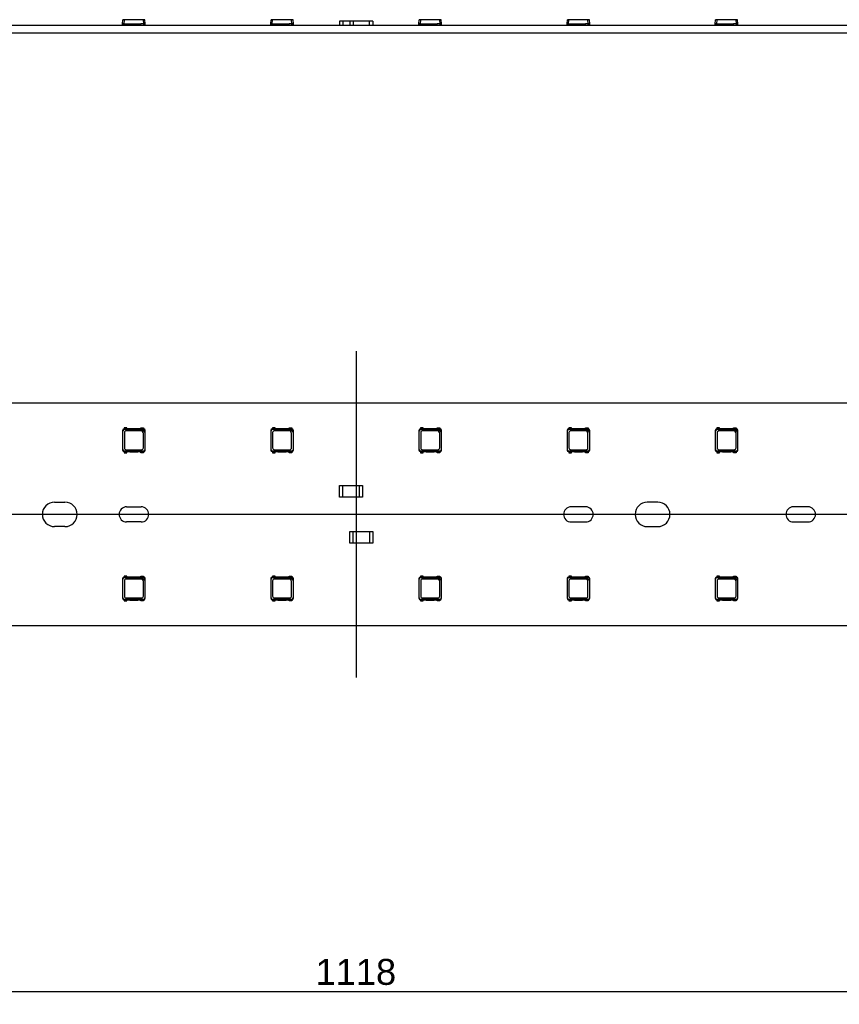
# Model space of a CAD drawing. Header units: millimetres. Extents: x 7 to 819, y 6 to 587.
# Tile 15 of 23: x 413 to 468, y 281 to 347. Entities that reach past the tile are written whole.
import ezdxf
from ezdxf.enums import TextEntityAlignment as Align
from ezdxf.lldxf.tags import DXFTag

# ---------------------------------------------------------------- set-up
doc = ezdxf.new("R2010")
doc.units = ezdxf.units.MM
doc.layers.add('Default', color=7, linetype='Continuous')
doc.layers.add('LINLED_1118X30MM', color=7, linetype='Continuous')
doc.styles.add('SEACAD_Arial', font='arial.ttf')
tags = doc.linetypes.add('CENTER2', pattern=[28.575, 19.05, -3.175, 3.175, -3.175]).pattern_tags.tags
tags[10:11] = [DXFTag(74, 4), DXFTag(75, 0), DXFTag(340, '0'), DXFTag(46, 0.0), DXFTag(50, 0.0), DXFTag(44, 0.0), DXFTag(45, 0.0)]
tags[8:9] = [DXFTag(74, 4), DXFTag(75, 0), DXFTag(340, '0'), DXFTag(46, 0.0), DXFTag(50, 0.0), DXFTag(44, 0.0), DXFTag(45, 0.0)]
tags[6:7] = [DXFTag(74, 4), DXFTag(75, 0), DXFTag(340, '0'), DXFTag(46, 0.0), DXFTag(50, 0.0), DXFTag(44, 0.0), DXFTag(45, 0.0)]
tags[4:5] = [DXFTag(74, 4), DXFTag(75, 0), DXFTag(340, '0'), DXFTag(46, 0.0), DXFTag(50, 0.0), DXFTag(44, 0.0), DXFTag(45, 0.0)]
doc.dimstyles.new('ISO', dxfattribs={"dimtxt": 1.75, "dimasz": 1.75, "dimexe": 0.875, "dimexo": 0, "dimgap": 0.4375, "dimtad": 1, "dimlfac": 2, "dimtxsty": 'SEACAD_Arial', "dimblk1": '_SE_FILLED', "dimblk2": '_SE_FILLED', "dimsah": 1, "dimcen": 0.875, "dimadec": 0, "dimazin": 0, "dimtfac": 0.5, "dimtdec": 3, "dimtmove": 0, "dimatfit": 3, "dimfxl": 1, "dimarcsym": 0})

# ---------------------------------------------------------------- blocks, each defined once
blk = doc.blocks.new('SEANNOT_GROUP22')
at = {"layer": 'Default', "color": 7, "linetype": 'CENTER2'}
blk.add_line((718.284, 313.606), (152.284, 313.606), dxfattribs=at)
blk = doc.blocks.new('SEANNOT_GROUP23')
at = {"layer": 'Default', "color": 7, "linetype": 'CENTER2'}
blk.add_line((435.284, 324.606), (435.284, 302.606), dxfattribs=at)
blk = doc.blocks.new('SE1')
at = {"layer": 'LINLED_1118X30MM', "color": 7, "linetype": 'Continuous'}
for p, q in [((714.784, 321.106), (155.784, 321.106)), ((419.522, 319.269), (419.522, 317.944)), ((419.522, 319.269), (419.546, 319.245)), ((419.546, 317.968), (419.546, 319.245)), ((419.634, 319.369), (419.622, 319.369)), ((419.622, 319.369), (419.646, 319.345)), ((419.809, 319.444), (419.634, 319.444)), ((419.634, 319.444), (419.634, 319.369)), ((419.809, 319.369), (419.634, 319.369)), ((419.646, 319.345), (420.821, 319.345)), ((419.646, 319.12), (419.646, 318.093)), ((420.748, 319.245), (419.771, 319.245)), ((419.809, 319.369), (419.809, 319.444)), ((420.009, 319.369), (419.809, 319.369)), ((420.009, 319.384), (420.559, 319.384)), ((420.009, 319.369), (420.009, 319.384)), ((420.559, 319.369), (420.009, 319.369)), ((420.559, 319.384), (420.559, 319.369)), ((420.759, 319.369), (420.559, 319.369)), ((420.759, 319.444), (420.934, 319.444)), ((420.759, 319.369), (420.759, 319.444)), ((420.934, 319.369), (420.759, 319.369)), ((420.817, 319.349), (420.928, 319.349)), ((420.821, 319.345), (420.817, 319.349)), ((420.821, 319.345), (421.023, 319.143)), ((420.923, 318.093), (420.923, 319.07)), ((420.928, 319.349), (420.947, 319.369)), ((420.934, 319.444), (420.934, 319.369)), ((420.947, 319.369), (420.934, 319.369)), ((421.027, 319.139), (421.023, 319.143)), ((421.023, 319.143), (421.023, 317.968)), ((421.047, 319.269), (421.027, 319.25)), ((421.027, 319.25), (421.027, 319.139)), ((421.047, 317.944), (421.047, 319.269)), ((429.522, 319.269), (429.522, 317.944)), ((429.522, 319.269), (429.546, 319.245)), ((429.546, 317.968), (429.546, 319.245)), ((429.634, 319.369), (429.622, 319.369)), ((429.622, 319.369), (429.646, 319.345)), ((429.809, 319.444), (429.634, 319.444)), ((429.634, 319.444), (429.634, 319.369)), ((429.809, 319.369), (429.634, 319.369)), ((429.646, 319.345), (430.821, 319.345)), ((429.646, 319.12), (429.646, 318.093)), ((430.748, 319.245), (429.771, 319.245)), ((429.809, 319.369), (429.809, 319.444)), ((430.009, 319.369), (429.809, 319.369)), ((430.009, 319.384), (430.559, 319.384)), ((430.009, 319.369), (430.009, 319.384)), ((430.559, 319.369), (430.009, 319.369)), ((430.559, 319.384), (430.559, 319.369)), ((430.759, 319.369), (430.559, 319.369)), ((430.759, 319.444), (430.934, 319.444)), ((430.759, 319.369), (430.759, 319.444)), ((430.934, 319.369), (430.759, 319.369)), ((430.817, 319.349), (430.928, 319.349)), ((430.821, 319.345), (430.817, 319.349)), ((430.821, 319.345), (431.023, 319.143)), ((430.923, 318.093), (430.923, 319.07)), ((430.928, 319.349), (430.947, 319.369)), ((430.934, 319.444), (430.934, 319.369)), ((430.947, 319.369), (430.934, 319.369)), ((431.027, 319.139), (431.023, 319.143)), ((431.023, 319.143), (431.023, 317.968)), ((431.047, 319.269), (431.027, 319.25)), ((431.027, 319.25), (431.027, 319.139)), ((431.047, 317.944), (431.047, 319.269)), ((439.522, 319.269), (439.522, 317.944)), ((439.522, 319.269), (439.546, 319.245)), ((439.546, 317.968), (439.546, 319.245)), ((439.634, 319.369), (439.622, 319.369)), ((439.622, 319.369), (439.646, 319.345)), ((439.809, 319.444), (439.634, 319.444)), ((439.634, 319.444), (439.634, 319.369)), ((439.809, 319.369), (439.634, 319.369)), ((439.646, 319.345), (440.821, 319.345)), ((439.646, 319.12), (439.646, 318.093)), ((440.748, 319.245), (439.771, 319.245)), ((439.809, 319.369), (439.809, 319.444)), ((440.009, 319.369), (439.809, 319.369)), ((440.009, 319.384), (440.559, 319.384)), ((440.009, 319.369), (440.009, 319.384)), ((440.559, 319.369), (440.009, 319.369)), ((440.559, 319.384), (440.559, 319.369)), ((440.759, 319.369), (440.559, 319.369)), ((440.759, 319.444), (440.934, 319.444)), ((440.759, 319.369), (440.759, 319.444)), ((440.934, 319.369), (440.759, 319.369)), ((440.817, 319.349), (440.928, 319.349)), ((440.821, 319.345), (440.817, 319.349)), ((440.821, 319.345), (441.023, 319.143)), ((440.923, 318.093), (440.923, 319.07)), ((440.928, 319.349), (440.947, 319.369)), ((440.934, 319.444), (440.934, 319.369)), ((440.947, 319.369), (440.934, 319.369)), ((441.027, 319.139), (441.023, 319.143)), ((441.023, 319.143), (441.023, 317.968)), ((441.047, 319.269), (441.027, 319.25)), ((441.027, 319.25), (441.027, 319.139)), ((441.047, 317.944), (441.047, 319.269)), ((449.522, 319.269), (449.522, 317.944)), ((449.522, 319.269), (449.546, 319.245)), ((449.546, 317.968), (449.546, 319.245)), ((449.634, 319.369), (449.622, 319.369)), ((449.622, 319.369), (449.646, 319.345)), ((449.809, 319.444), (449.634, 319.444)), ((449.634, 319.444), (449.634, 319.369)), ((449.809, 319.369), (449.634, 319.369)), ((449.646, 319.345), (450.821, 319.345)), ((449.646, 319.12), (449.646, 318.093)), ((450.748, 319.245), (449.771, 319.245)), ((449.809, 319.369), (449.809, 319.444)), ((450.009, 319.369), (449.809, 319.369)), ((450.009, 319.384), (450.559, 319.384)), ((450.009, 319.369), (450.009, 319.384)), ((450.559, 319.369), (450.009, 319.369)), ((450.559, 319.384), (450.559, 319.369)), ((450.759, 319.369), (450.559, 319.369)), ((450.759, 319.444), (450.934, 319.444)), ((450.759, 319.369), (450.759, 319.444)), ((450.934, 319.369), (450.759, 319.369)), ((450.817, 319.349), (450.928, 319.349)), ((450.821, 319.345), (450.817, 319.349)), ((450.821, 319.345), (451.023, 319.143)), ((450.923, 318.093), (450.923, 319.07)), ((450.928, 319.349), (450.947, 319.369)), ((450.934, 319.444), (450.934, 319.369)), ((450.947, 319.369), (450.934, 319.369)), ((451.027, 319.139), (451.023, 319.143)), ((451.023, 319.143), (451.023, 317.968)), ((451.047, 319.269), (451.027, 319.25)), ((451.027, 319.25), (451.027, 319.139)), ((451.047, 317.944), (451.047, 319.269)), ((459.522, 319.269), (459.522, 317.944)), ((459.522, 319.269), (459.546, 319.245)), ((459.546, 317.968), (459.546, 319.245)), ((459.634, 319.369), (459.622, 319.369)), ((459.622, 319.369), (459.646, 319.345)), ((459.809, 319.444), (459.634, 319.444)), ((459.634, 319.444), (459.634, 319.369)), ((459.809, 319.369), (459.634, 319.369)), ((459.646, 319.345), (460.821, 319.345)), ((459.646, 319.12), (459.646, 318.093)), ((460.748, 319.245), (459.771, 319.245)), ((459.809, 319.369), (459.809, 319.444)), ((460.009, 319.369), (459.809, 319.369)), ((460.009, 319.384), (460.559, 319.384)), ((460.009, 319.369), (460.009, 319.384)), ((460.559, 319.369), (460.009, 319.369)), ((460.559, 319.384), (460.559, 319.369)), ((460.759, 319.369), (460.559, 319.369)), ((460.759, 319.444), (460.934, 319.444)), ((460.759, 319.369), (460.759, 319.444)), ((460.934, 319.369), (460.759, 319.369)), ((460.817, 319.349), (460.928, 319.349)), ((460.821, 319.345), (460.817, 319.349)), ((460.821, 319.345), (461.023, 319.143)), ((460.923, 318.093), (460.923, 319.07)), ((460.928, 319.349), (460.947, 319.369)), ((460.934, 319.444), (460.934, 319.369)), ((460.947, 319.369), (460.934, 319.369)), ((461.027, 319.139), (461.023, 319.143)), ((461.023, 319.143), (461.023, 317.968)), ((461.047, 319.269), (461.027, 319.25)), ((461.027, 319.25), (461.027, 319.139)), ((461.047, 317.944), (461.047, 319.269)), ((419.522, 317.943), (419.546, 317.968)), ((419.622, 317.844), (419.646, 317.868)), ((419.622, 317.844), (419.634, 317.844)), ((419.634, 317.844), (419.634, 317.769)), ((419.634, 317.844), (419.809, 317.844)), ((419.634, 317.769), (419.809, 317.769)), ((420.923, 317.868), (419.646, 317.868)), ((419.771, 317.968), (420.798, 317.968)), ((419.809, 317.769), (419.809, 317.844)), ((419.809, 317.844), (420.009, 317.844)), ((420.009, 317.844), (420.009, 317.829)), ((420.009, 317.844), (420.559, 317.844)), ((420.009, 317.829), (420.559, 317.829)), ((420.559, 317.829), (420.559, 317.844)), ((420.559, 317.844), (420.759, 317.844)), ((420.759, 317.769), (420.759, 317.844)), ((420.759, 317.844), (420.934, 317.844)), ((420.934, 317.769), (420.759, 317.769)), ((420.947, 317.844), (420.923, 317.868)), ((420.934, 317.844), (420.934, 317.769)), ((420.934, 317.844), (420.947, 317.844)), ((421.047, 317.943), (421.023, 317.968)), ((429.522, 317.943), (429.546, 317.968)), ((429.622, 317.844), (429.646, 317.868)), ((429.622, 317.844), (429.634, 317.844)), ((429.634, 317.844), (429.634, 317.769)), ((429.634, 317.844), (429.809, 317.844)), ((429.634, 317.769), (429.809, 317.769)), ((430.923, 317.868), (429.646, 317.868)), ((429.771, 317.968), (430.798, 317.968)), ((429.809, 317.769), (429.809, 317.844)), ((429.809, 317.844), (430.009, 317.844)), ((430.009, 317.844), (430.009, 317.829)), ((430.009, 317.844), (430.559, 317.844)), ((430.009, 317.829), (430.559, 317.829)), ((430.559, 317.829), (430.559, 317.844)), ((430.559, 317.844), (430.759, 317.844)), ((430.759, 317.769), (430.759, 317.844)), ((430.759, 317.844), (430.934, 317.844)), ((430.934, 317.769), (430.759, 317.769)), ((430.947, 317.844), (430.923, 317.868)), ((430.934, 317.844), (430.934, 317.769)), ((430.934, 317.844), (430.947, 317.844)), ((431.047, 317.943), (431.023, 317.968)), ((439.522, 317.943), (439.546, 317.968)), ((439.622, 317.844), (439.646, 317.868)), ((439.622, 317.844), (439.634, 317.844)), ((439.634, 317.844), (439.634, 317.769)), ((439.634, 317.844), (439.809, 317.844)), ((439.634, 317.769), (439.809, 317.769)), ((440.923, 317.868), (439.646, 317.868)), ((439.771, 317.968), (440.798, 317.968)), ((439.809, 317.769), (439.809, 317.844)), ((439.809, 317.844), (440.009, 317.844)), ((440.009, 317.844), (440.009, 317.829)), ((440.009, 317.844), (440.559, 317.844)), ((440.009, 317.829), (440.559, 317.829)), ((440.559, 317.829), (440.559, 317.844)), ((440.559, 317.844), (440.759, 317.844)), ((440.759, 317.769), (440.759, 317.844)), ((440.759, 317.844), (440.934, 317.844)), ((440.934, 317.769), (440.759, 317.769)), ((440.947, 317.844), (440.923, 317.868)), ((440.934, 317.844), (440.934, 317.769)), ((440.934, 317.844), (440.947, 317.844)), ((441.047, 317.943), (441.023, 317.968)), ((449.522, 317.943), (449.546, 317.968)), ((449.622, 317.844), (449.646, 317.868)), ((449.622, 317.844), (449.634, 317.844)), ((449.634, 317.844), (449.634, 317.769)), ((449.634, 317.844), (449.809, 317.844)), ((449.634, 317.769), (449.809, 317.769)), ((450.923, 317.868), (449.646, 317.868)), ((449.771, 317.968), (450.798, 317.968)), ((449.809, 317.769), (449.809, 317.844)), ((449.809, 317.844), (450.009, 317.844)), ((450.009, 317.844), (450.009, 317.829)), ((450.009, 317.844), (450.559, 317.844)), ((450.009, 317.829), (450.559, 317.829)), ((450.559, 317.829), (450.559, 317.844)), ((450.559, 317.844), (450.759, 317.844)), ((450.759, 317.769), (450.759, 317.844)), ((450.759, 317.844), (450.934, 317.844)), ((450.934, 317.769), (450.759, 317.769)), ((450.947, 317.844), (450.923, 317.868)), ((450.934, 317.844), (450.934, 317.769)), ((450.934, 317.844), (450.947, 317.844)), ((451.047, 317.943), (451.023, 317.968)), ((459.522, 317.943), (459.546, 317.968)), ((459.622, 317.844), (459.646, 317.868)), ((459.622, 317.844), (459.634, 317.844)), ((459.634, 317.844), (459.634, 317.769)), ((459.634, 317.844), (459.809, 317.844)), ((459.634, 317.769), (459.809, 317.769)), ((460.923, 317.868), (459.646, 317.868)), ((459.771, 317.968), (460.798, 317.968)), ((459.809, 317.769), (459.809, 317.844)), ((459.809, 317.844), (460.009, 317.844)), ((460.009, 317.844), (460.009, 317.829)), ((460.009, 317.844), (460.559, 317.844)), ((460.009, 317.829), (460.559, 317.829)), ((460.559, 317.829), (460.559, 317.844)), ((460.559, 317.844), (460.759, 317.844)), ((460.759, 317.769), (460.759, 317.844)), ((460.759, 317.844), (460.934, 317.844)), ((460.934, 317.769), (460.759, 317.769)), ((460.947, 317.844), (460.923, 317.868)), ((460.934, 317.844), (460.934, 317.769)), ((460.934, 317.844), (460.947, 317.844)), ((461.047, 317.943), (461.023, 317.968)), ((434.159, 315.556), (434.384, 315.556)), ((434.159, 314.756), (434.159, 315.556)), ((434.384, 314.756), (434.384, 315.556)), ((434.384, 315.556), (435.484, 315.556)), ((435.484, 315.556), (435.709, 315.556)), ((435.484, 315.556), (435.484, 314.756)), ((435.709, 315.556), (435.709, 314.756)), ((414.934, 314.431), (415.634, 314.431)), ((434.384, 314.756), (434.159, 314.756)), ((435.484, 314.756), (434.384, 314.756)), ((435.709, 314.756), (435.484, 314.756)), ((455.634, 314.431), (454.934, 314.431)), ((419.797, 314.119), (420.772, 314.119)), ((450.772, 314.119), (449.797, 314.119)), ((465.772, 314.119), (464.797, 314.119)), ((420.772, 313.094), (419.797, 313.094)), ((449.797, 313.094), (450.772, 313.094)), ((464.797, 313.094), (465.772, 313.094)), ((415.634, 312.781), (414.934, 312.781)), ((434.859, 312.456), (435.084, 312.456)), ((434.859, 311.656), (434.859, 312.456)), ((435.084, 311.656), (435.084, 312.456)), ((435.084, 312.456), (436.184, 312.456)), ((436.184, 312.456), (436.409, 312.456)), ((436.184, 312.456), (436.184, 311.656)), ((436.409, 312.456), (436.409, 311.656)), ((454.934, 312.781), (455.634, 312.781)), ((435.084, 311.656), (434.859, 311.656)), ((436.184, 311.656), (435.084, 311.656)), ((436.409, 311.656), (436.184, 311.656)), ((419.522, 309.269), (419.522, 307.944)), ((419.522, 309.269), (419.546, 309.245)), ((419.546, 307.968), (419.546, 309.245)), ((419.634, 309.369), (419.622, 309.369)), ((419.622, 309.369), (419.646, 309.345)), ((419.809, 309.444), (419.634, 309.444)), ((419.634, 309.444), (419.634, 309.369)), ((419.809, 309.369), (419.634, 309.369)), ((419.646, 309.345), (420.821, 309.345)), ((419.646, 309.12), (419.646, 308.093)), ((420.748, 309.245), (419.771, 309.245)), ((419.809, 309.369), (419.809, 309.444)), ((420.009, 309.369), (419.809, 309.369)), ((420.009, 309.384), (420.559, 309.384)), ((420.009, 309.369), (420.009, 309.384)), ((420.559, 309.369), (420.009, 309.369)), ((420.559, 309.384), (420.559, 309.369)), ((420.759, 309.369), (420.559, 309.369)), ((420.759, 309.444), (420.934, 309.444)), ((420.759, 309.369), (420.759, 309.444)), ((420.934, 309.369), (420.759, 309.369)), ((420.817, 309.349), (420.928, 309.349)), ((420.821, 309.345), (420.817, 309.349)), ((420.821, 309.345), (421.023, 309.143)), ((420.923, 308.093), (420.923, 309.07)), ((420.928, 309.349), (420.947, 309.369)), ((420.934, 309.444), (420.934, 309.369)), ((420.947, 309.369), (420.934, 309.369)), ((421.027, 309.139), (421.023, 309.143)), ((421.023, 309.143), (421.023, 307.968)), ((421.047, 309.269), (421.027, 309.25)), ((421.027, 309.25), (421.027, 309.139)), ((421.047, 307.944), (421.047, 309.269)), ((429.522, 309.269), (429.522, 307.944)), ((429.522, 309.269), (429.546, 309.245)), ((429.546, 307.968), (429.546, 309.245)), ((429.634, 309.369), (429.622, 309.369)), ((429.622, 309.369), (429.646, 309.345)), ((429.809, 309.444), (429.634, 309.444)), ((429.634, 309.444), (429.634, 309.369)), ((429.809, 309.369), (429.634, 309.369)), ((429.646, 309.345), (430.821, 309.345)), ((429.646, 309.12), (429.646, 308.093)), ((430.748, 309.245), (429.771, 309.245)), ((429.809, 309.369), (429.809, 309.444)), ((430.009, 309.369), (429.809, 309.369)), ((430.009, 309.384), (430.559, 309.384)), ((430.009, 309.369), (430.009, 309.384)), ((430.559, 309.369), (430.009, 309.369)), ((430.559, 309.384), (430.559, 309.369)), ((430.759, 309.369), (430.559, 309.369)), ((430.759, 309.444), (430.934, 309.444)), ((430.759, 309.369), (430.759, 309.444)), ((430.934, 309.369), (430.759, 309.369)), ((430.817, 309.349), (430.928, 309.349)), ((430.821, 309.345), (430.817, 309.349)), ((430.821, 309.345), (431.023, 309.143)), ((430.923, 308.093), (430.923, 309.07)), ((430.928, 309.349), (430.947, 309.369)), ((430.934, 309.444), (430.934, 309.369)), ((430.947, 309.369), (430.934, 309.369)), ((431.027, 309.139), (431.023, 309.143)), ((431.023, 309.143), (431.023, 307.968)), ((431.047, 309.269), (431.027, 309.25)), ((431.027, 309.25), (431.027, 309.139)), ((431.047, 307.944), (431.047, 309.269)), ((439.522, 309.269), (439.522, 307.944)), ((439.522, 309.269), (439.546, 309.245)), ((439.546, 307.968), (439.546, 309.245)), ((439.634, 309.369), (439.622, 309.369)), ((439.622, 309.369), (439.646, 309.345)), ((439.809, 309.444), (439.634, 309.444)), ((439.634, 309.444), (439.634, 309.369)), ((439.809, 309.369), (439.634, 309.369)), ((439.646, 309.345), (440.821, 309.345)), ((439.646, 309.12), (439.646, 308.093)), ((440.748, 309.245), (439.771, 309.245)), ((439.809, 309.369), (439.809, 309.444)), ((440.009, 309.369), (439.809, 309.369)), ((440.009, 309.384), (440.559, 309.384)), ((440.009, 309.369), (440.009, 309.384)), ((440.559, 309.369), (440.009, 309.369)), ((440.559, 309.384), (440.559, 309.369)), ((440.759, 309.369), (440.559, 309.369)), ((440.759, 309.444), (440.934, 309.444)), ((440.759, 309.369), (440.759, 309.444)), ((440.934, 309.369), (440.759, 309.369)), ((440.817, 309.349), (440.928, 309.349)), ((440.821, 309.345), (440.817, 309.349)), ((440.821, 309.345), (441.023, 309.143)), ((440.923, 308.093), (440.923, 309.07)), ((440.928, 309.349), (440.947, 309.369)), ((440.934, 309.444), (440.934, 309.369)), ((440.947, 309.369), (440.934, 309.369)), ((441.027, 309.139), (441.023, 309.143)), ((441.023, 309.143), (441.023, 307.968)), ((441.047, 309.269), (441.027, 309.25)), ((441.027, 309.25), (441.027, 309.139)), ((441.047, 307.944), (441.047, 309.269)), ((449.522, 309.269), (449.522, 307.944)), ((449.522, 309.269), (449.546, 309.245)), ((449.546, 307.968), (449.546, 309.245)), ((449.634, 309.369), (449.622, 309.369)), ((449.622, 309.369), (449.646, 309.345)), ((449.809, 309.444), (449.634, 309.444)), ((449.634, 309.444), (449.634, 309.369)), ((449.809, 309.369), (449.634, 309.369)), ((449.646, 309.345), (450.821, 309.345)), ((449.646, 309.12), (449.646, 308.093)), ((450.748, 309.245), (449.771, 309.245)), ((449.809, 309.369), (449.809, 309.444)), ((450.009, 309.369), (449.809, 309.369)), ((450.009, 309.384), (450.559, 309.384)), ((450.009, 309.369), (450.009, 309.384)), ((450.559, 309.369), (450.009, 309.369)), ((450.559, 309.384), (450.559, 309.369)), ((450.759, 309.369), (450.559, 309.369)), ((450.759, 309.444), (450.934, 309.444)), ((450.759, 309.369), (450.759, 309.444)), ((450.934, 309.369), (450.759, 309.369)), ((450.817, 309.349), (450.928, 309.349)), ((450.821, 309.345), (450.817, 309.349)), ((450.821, 309.345), (451.023, 309.143)), ((450.923, 308.093), (450.923, 309.07)), ((450.928, 309.349), (450.947, 309.369)), ((450.934, 309.444), (450.934, 309.369)), ((450.947, 309.369), (450.934, 309.369)), ((451.027, 309.139), (451.023, 309.143)), ((451.023, 309.143), (451.023, 307.968)), ((451.047, 309.269), (451.027, 309.25)), ((451.027, 309.25), (451.027, 309.139)), ((451.047, 307.944), (451.047, 309.269)), ((459.522, 309.269), (459.522, 307.944)), ((459.522, 309.269), (459.546, 309.245)), ((459.546, 307.968), (459.546, 309.245)), ((459.634, 309.369), (459.622, 309.369)), ((459.622, 309.369), (459.646, 309.345)), ((459.809, 309.444), (459.634, 309.444)), ((459.634, 309.444), (459.634, 309.369)), ((459.809, 309.369), (459.634, 309.369)), ((459.646, 309.345), (460.821, 309.345)), ((459.646, 309.12), (459.646, 308.093)), ((460.748, 309.245), (459.771, 309.245)), ((459.809, 309.369), (459.809, 309.444)), ((460.009, 309.369), (459.809, 309.369)), ((460.009, 309.384), (460.559, 309.384)), ((460.009, 309.369), (460.009, 309.384)), ((460.559, 309.369), (460.009, 309.369)), ((460.559, 309.384), (460.559, 309.369)), ((460.759, 309.369), (460.559, 309.369)), ((460.759, 309.444), (460.934, 309.444)), ((460.759, 309.369), (460.759, 309.444)), ((460.934, 309.369), (460.759, 309.369)), ((460.817, 309.349), (460.928, 309.349)), ((460.821, 309.345), (460.817, 309.349)), ((460.821, 309.345), (461.023, 309.143)), ((460.923, 308.093), (460.923, 309.07)), ((460.928, 309.349), (460.947, 309.369)), ((460.934, 309.444), (460.934, 309.369)), ((460.947, 309.369), (460.934, 309.369)), ((461.027, 309.139), (461.023, 309.143)), ((461.023, 309.143), (461.023, 307.968)), ((461.047, 309.269), (461.027, 309.25)), ((461.027, 309.25), (461.027, 309.139)), ((461.047, 307.944), (461.047, 309.269)), ((419.522, 307.943), (419.546, 307.968)), ((419.622, 307.844), (419.646, 307.868)), ((419.622, 307.844), (419.634, 307.844)), ((419.634, 307.844), (419.634, 307.769)), ((419.634, 307.844), (419.809, 307.844)), ((419.634, 307.769), (419.809, 307.769)), ((420.923, 307.868), (419.646, 307.868)), ((419.771, 307.968), (420.798, 307.968)), ((419.809, 307.769), (419.809, 307.844)), ((419.809, 307.844), (420.009, 307.844)), ((420.009, 307.844), (420.009, 307.829)), ((420.009, 307.844), (420.559, 307.844)), ((420.009, 307.829), (420.559, 307.829)), ((420.559, 307.829), (420.559, 307.844)), ((420.559, 307.844), (420.759, 307.844)), ((420.759, 307.769), (420.759, 307.844)), ((420.759, 307.844), (420.934, 307.844)), ((420.934, 307.769), (420.759, 307.769)), ((420.947, 307.844), (420.923, 307.868)), ((420.934, 307.844), (420.934, 307.769)), ((420.934, 307.844), (420.947, 307.844)), ((421.047, 307.943), (421.023, 307.968)), ((429.522, 307.943), (429.546, 307.968)), ((429.622, 307.844), (429.646, 307.868)), ((429.622, 307.844), (429.634, 307.844)), ((429.634, 307.844), (429.634, 307.769)), ((429.634, 307.844), (429.809, 307.844)), ((429.634, 307.769), (429.809, 307.769)), ((430.923, 307.868), (429.646, 307.868)), ((429.771, 307.968), (430.798, 307.968)), ((429.809, 307.769), (429.809, 307.844)), ((429.809, 307.844), (430.009, 307.844)), ((430.009, 307.844), (430.009, 307.829)), ((430.009, 307.844), (430.559, 307.844)), ((430.009, 307.829), (430.559, 307.829)), ((430.559, 307.829), (430.559, 307.844)), ((430.559, 307.844), (430.759, 307.844)), ((430.759, 307.769), (430.759, 307.844)), ((430.759, 307.844), (430.934, 307.844)), ((430.934, 307.769), (430.759, 307.769)), ((430.947, 307.844), (430.923, 307.868)), ((430.934, 307.844), (430.934, 307.769)), ((430.934, 307.844), (430.947, 307.844)), ((431.047, 307.943), (431.023, 307.968)), ((439.522, 307.943), (439.546, 307.968)), ((439.622, 307.844), (439.646, 307.868)), ((439.622, 307.844), (439.634, 307.844)), ((439.634, 307.844), (439.634, 307.769)), ((439.634, 307.844), (439.809, 307.844)), ((439.634, 307.769), (439.809, 307.769)), ((440.923, 307.868), (439.646, 307.868)), ((439.771, 307.968), (440.798, 307.968)), ((439.809, 307.769), (439.809, 307.844)), ((439.809, 307.844), (440.009, 307.844)), ((440.009, 307.844), (440.009, 307.829)), ((440.009, 307.844), (440.559, 307.844)), ((440.009, 307.829), (440.559, 307.829)), ((440.559, 307.829), (440.559, 307.844)), ((440.559, 307.844), (440.759, 307.844)), ((440.759, 307.769), (440.759, 307.844)), ((440.759, 307.844), (440.934, 307.844)), ((440.934, 307.769), (440.759, 307.769)), ((440.947, 307.844), (440.923, 307.868)), ((440.934, 307.844), (440.934, 307.769)), ((440.934, 307.844), (440.947, 307.844)), ((441.047, 307.943), (441.023, 307.968)), ((449.522, 307.943), (449.546, 307.968)), ((449.622, 307.844), (449.646, 307.868)), ((449.622, 307.844), (449.634, 307.844)), ((449.634, 307.844), (449.634, 307.769)), ((449.634, 307.844), (449.809, 307.844)), ((449.634, 307.769), (449.809, 307.769)), ((450.923, 307.868), (449.646, 307.868)), ((449.771, 307.968), (450.798, 307.968)), ((449.809, 307.769), (449.809, 307.844)), ((449.809, 307.844), (450.009, 307.844)), ((450.009, 307.844), (450.009, 307.829)), ((450.009, 307.844), (450.559, 307.844)), ((450.009, 307.829), (450.559, 307.829)), ((450.559, 307.829), (450.559, 307.844)), ((450.559, 307.844), (450.759, 307.844)), ((450.759, 307.769), (450.759, 307.844)), ((450.759, 307.844), (450.934, 307.844)), ((450.934, 307.769), (450.759, 307.769)), ((450.947, 307.844), (450.923, 307.868)), ((450.934, 307.844), (450.934, 307.769)), ((450.934, 307.844), (450.947, 307.844)), ((451.047, 307.943), (451.023, 307.968)), ((459.522, 307.943), (459.546, 307.968)), ((459.622, 307.844), (459.646, 307.868)), ((459.622, 307.844), (459.634, 307.844)), ((459.634, 307.844), (459.634, 307.769)), ((459.634, 307.844), (459.809, 307.844)), ((459.634, 307.769), (459.809, 307.769)), ((460.923, 307.868), (459.646, 307.868)), ((459.771, 307.968), (460.798, 307.968)), ((459.809, 307.769), (459.809, 307.844)), ((459.809, 307.844), (460.009, 307.844)), ((460.009, 307.844), (460.009, 307.829)), ((460.009, 307.844), (460.559, 307.844)), ((460.009, 307.829), (460.559, 307.829)), ((460.559, 307.829), (460.559, 307.844)), ((460.559, 307.844), (460.759, 307.844)), ((460.759, 307.769), (460.759, 307.844)), ((460.759, 307.844), (460.934, 307.844)), ((460.934, 307.769), (460.759, 307.769)), ((460.947, 307.844), (460.923, 307.868)), ((460.934, 307.844), (460.934, 307.769)), ((460.934, 307.844), (460.947, 307.844)), ((461.047, 307.943), (461.023, 307.968)), ((155.784, 306.106), (714.784, 306.106))]:
    blk.add_line(p, q, dxfattribs=at)
for centre, radius, start, end in [((419.622, 319.269), 0.1, 90.10891, 179.89109), ((419.771, 319.12), 0.125, 90, 180), ((420.748, 319.07), 0.175, 0, 90), ((420.947, 319.269), 0.1, 0.10891, 89.89109), ((429.622, 319.269), 0.1, 90.10891, 179.89109), ((429.771, 319.12), 0.125, 90, 180), ((430.748, 319.07), 0.175, 0, 90), ((430.947, 319.269), 0.1, 0.10891, 89.89109), ((439.622, 319.269), 0.1, 90.10891, 179.89109), ((439.771, 319.12), 0.125, 90, 180), ((440.748, 319.07), 0.175, 0, 90), ((440.947, 319.269), 0.1, 0.10891, 89.89109), ((449.622, 319.269), 0.1, 90.10891, 179.89109), ((449.771, 319.12), 0.125, 90, 180), ((450.748, 319.07), 0.175, 0, 90), ((450.947, 319.269), 0.1, 0.10891, 89.89109), ((459.622, 319.269), 0.1, 90.10891, 179.89109), ((459.771, 319.12), 0.125, 90, 180), ((460.748, 319.07), 0.175, 0, 90), ((460.947, 319.269), 0.1, 0.10891, 89.89109), ((419.622, 317.944), 0.1, 180.10891, 269.89109), ((419.771, 318.093), 0.125, 180, 270), ((420.798, 318.093), 0.125, 270, 0), ((420.947, 317.944), 0.1, 270.10891, 359.89109), ((429.622, 317.944), 0.1, 180.10891, 269.89109), ((429.771, 318.093), 0.125, 180, 270), ((430.798, 318.093), 0.125, 270, 0), ((430.947, 317.944), 0.1, 270.10891, 359.89109), ((439.622, 317.944), 0.1, 180.10891, 269.89109), ((439.771, 318.093), 0.125, 180, 270), ((440.798, 318.093), 0.125, 270, 0), ((440.947, 317.944), 0.1, 270.10891, 359.89109), ((449.622, 317.944), 0.1, 180.10891, 269.89109), ((449.771, 318.093), 0.125, 180, 270), ((450.798, 318.093), 0.125, 270, 0), ((450.947, 317.944), 0.1, 270.10891, 359.89109), ((459.622, 317.944), 0.1, 180.10891, 269.89109), ((459.771, 318.093), 0.125, 180, 270), ((460.798, 318.093), 0.125, 270, 0), ((460.947, 317.944), 0.1, 270.10891, 359.89109), ((414.934, 313.606), 0.825, 90, 270), ((415.634, 313.606), 0.825, 270, 90), ((454.934, 313.606), 0.825, 90, 270), ((455.634, 313.606), 0.825, 270, 90), ((419.797, 313.606), 0.512, 90, 270), ((420.772, 313.606), 0.512, 270, 90), ((449.797, 313.606), 0.512, 90, 270), ((450.772, 313.606), 0.512, 270, 90), ((464.797, 313.606), 0.512, 90, 270), ((465.772, 313.606), 0.512, 270, 90), ((419.622, 309.269), 0.1, 90.10891, 179.89109), ((419.771, 309.12), 0.125, 90, 180), ((420.748, 309.07), 0.175, 0, 90), ((420.947, 309.269), 0.1, 0.10891, 89.89109), ((429.622, 309.269), 0.1, 90.10891, 179.89109), ((429.771, 309.12), 0.125, 90, 180), ((430.748, 309.07), 0.175, 0, 90), ((430.947, 309.269), 0.1, 0.10891, 89.89109), ((439.622, 309.269), 0.1, 90.10891, 179.89109), ((439.771, 309.12), 0.125, 90, 180), ((440.748, 309.07), 0.175, 0, 90), ((440.947, 309.269), 0.1, 0.10891, 89.89109), ((449.622, 309.269), 0.1, 90.10891, 179.89109), ((449.771, 309.12), 0.125, 90, 180), ((450.748, 309.07), 0.175, 0, 90), ((450.947, 309.269), 0.1, 0.10891, 89.89109), ((459.622, 309.269), 0.1, 90.10891, 179.89109), ((459.771, 309.12), 0.125, 90, 180), ((460.748, 309.07), 0.175, 0, 90), ((460.947, 309.269), 0.1, 0.10891, 89.89109), ((419.622, 307.944), 0.1, 180.10891, 269.89109), ((419.771, 308.093), 0.125, 180, 270), ((420.798, 308.093), 0.125, 270, 0), ((420.947, 307.944), 0.1, 270.10891, 359.89109), ((429.622, 307.944), 0.1, 180.10891, 269.89109), ((429.771, 308.093), 0.125, 180, 270), ((430.798, 308.093), 0.125, 270, 0), ((430.947, 307.944), 0.1, 270.10891, 359.89109), ((439.622, 307.944), 0.1, 180.10891, 269.89109), ((439.771, 308.093), 0.125, 180, 270), ((440.798, 308.093), 0.125, 270, 0), ((440.947, 307.944), 0.1, 270.10891, 359.89109), ((449.622, 307.944), 0.1, 180.10891, 269.89109), ((449.771, 308.093), 0.125, 180, 270), ((450.798, 308.093), 0.125, 270, 0), ((450.947, 307.944), 0.1, 270.10891, 359.89109), ((459.622, 307.944), 0.1, 180.10891, 269.89109), ((459.771, 308.093), 0.125, 180, 270), ((460.798, 308.093), 0.125, 270, 0), ((460.947, 307.944), 0.1, 270.10891, 359.89109)]:
    blk.add_arc(centre, radius, start, end, dxfattribs=at)
for centre, major_axis in [((419.646, 319.244), (0.0712, -0.0712)), ((420.927, 319.249), (-0.0712, -0.0712)), ((429.646, 319.244), (0.0712, -0.0712)), ((430.927, 319.249), (-0.0712, -0.0712)), ((439.646, 319.244), (0.0712, -0.0712)), ((440.927, 319.249), (-0.0712, -0.0712)), ((449.646, 319.244), (0.0712, -0.0712)), ((450.927, 319.249), (-0.0712, -0.0712)), ((459.646, 319.244), (0.0712, -0.0712)), ((460.927, 319.249), (-0.0712, -0.0712)), ((419.646, 317.968), (0.0712, 0.0712)), ((420.922, 317.968), (-0.0712, 0.0712)), ((429.646, 317.968), (0.0712, 0.0712)), ((430.922, 317.968), (-0.0712, 0.0712)), ((439.646, 317.968), (0.0712, 0.0712)), ((440.922, 317.968), (-0.0712, 0.0712)), ((449.646, 317.968), (0.0712, 0.0712)), ((450.922, 317.968), (-0.0712, 0.0712)), ((459.646, 317.968), (0.0712, 0.0712)), ((460.922, 317.968), (-0.0712, 0.0712)), ((419.646, 309.244), (0.0712, -0.0712)), ((420.927, 309.249), (-0.0712, -0.0712)), ((429.646, 309.244), (0.0712, -0.0712)), ((430.927, 309.249), (-0.0712, -0.0712)), ((439.646, 309.244), (0.0712, -0.0712)), ((440.927, 309.249), (-0.0712, -0.0712)), ((449.646, 309.244), (0.0712, -0.0712)), ((450.927, 309.249), (-0.0712, -0.0712)), ((459.646, 309.244), (0.0712, -0.0712)), ((460.927, 309.249), (-0.0712, -0.0712)), ((419.646, 307.968), (0.0712, 0.0712)), ((420.922, 307.968), (-0.0712, 0.0712)), ((429.646, 307.968), (0.0712, 0.0712)), ((430.922, 307.968), (-0.0712, 0.0712)), ((439.646, 307.968), (0.0712, 0.0712)), ((440.922, 307.968), (-0.0712, 0.0712)), ((449.646, 307.968), (0.0712, 0.0712)), ((450.922, 307.968), (-0.0712, 0.0712)), ((459.646, 307.968), (0.0712, 0.0712)), ((460.922, 307.968), (-0.0712, 0.0712))]:
    blk.add_ellipse(centre, major_axis=major_axis, ratio=0.992433, start_param=2.359993, end_param=3.923193, dxfattribs=at)
blk = doc.blocks.new('SE2')
at = {"layer": 'LINLED_1118X30MM', "color": 7, "linetype": 'Continuous'}
for p, q in [((419.522, 346.706), (419.546, 346.981)), ((419.646, 346.981), (419.546, 346.981)), ((419.622, 346.706), (419.646, 346.981)), ((420.923, 346.981), (419.646, 346.981)), ((421.023, 346.981), (420.923, 346.981)), ((420.947, 346.706), (420.923, 346.981)), ((421.047, 346.706), (421.023, 346.981)), ((429.522, 346.706), (429.546, 346.981)), ((429.646, 346.981), (429.546, 346.981)), ((429.622, 346.706), (429.646, 346.981)), ((430.923, 346.981), (429.646, 346.981)), ((431.023, 346.981), (430.923, 346.981)), ((430.947, 346.706), (430.923, 346.981)), ((431.047, 346.706), (431.023, 346.981)), ((434.384, 346.88), (434.159, 346.88)), ((434.159, 346.88), (434.159, 346.605)), ((434.859, 346.88), (434.384, 346.88)), ((434.384, 346.88), (434.384, 346.605)), ((435.084, 346.88), (434.859, 346.88)), ((434.859, 346.88), (434.859, 346.605)), ((436.184, 346.88), (435.084, 346.88)), ((435.084, 346.88), (435.084, 346.605)), ((436.409, 346.88), (436.184, 346.88)), ((436.184, 346.605), (436.184, 346.88)), ((436.409, 346.88), (436.409, 346.605)), ((439.522, 346.706), (439.546, 346.981)), ((439.646, 346.981), (439.546, 346.981)), ((439.622, 346.706), (439.646, 346.981)), ((440.923, 346.981), (439.646, 346.981)), ((441.023, 346.981), (440.923, 346.981)), ((440.947, 346.706), (440.923, 346.981)), ((441.047, 346.706), (441.023, 346.981)), ((449.522, 346.706), (449.546, 346.981)), ((449.646, 346.981), (449.546, 346.981)), ((449.622, 346.706), (449.646, 346.981)), ((450.923, 346.981), (449.646, 346.981)), ((451.023, 346.981), (450.923, 346.981)), ((450.947, 346.706), (450.923, 346.981)), ((451.047, 346.706), (451.023, 346.981)), ((459.522, 346.706), (459.546, 346.981)), ((459.646, 346.981), (459.546, 346.981)), ((459.622, 346.706), (459.646, 346.981)), ((460.923, 346.981), (459.646, 346.981)), ((461.023, 346.981), (460.923, 346.981)), ((460.947, 346.706), (460.923, 346.981)), ((461.047, 346.706), (461.023, 346.981)), ((155.784, 346.605), (714.784, 346.605)), ((155.784, 346.105), (714.784, 346.105)), ((419.522, 346.606), (419.522, 346.706)), ((419.622, 346.606), (419.522, 346.606)), ((419.622, 346.606), (419.622, 346.706)), ((419.622, 346.706), (419.634, 346.706)), ((419.634, 346.605), (419.634, 346.706)), ((419.634, 346.706), (419.809, 346.706)), ((419.809, 346.605), (419.809, 346.706)), ((419.809, 346.706), (420.009, 346.706)), ((420.009, 346.606), (420.009, 346.706)), ((420.009, 346.706), (420.559, 346.706)), ((420.559, 346.606), (420.559, 346.706)), ((420.559, 346.706), (420.759, 346.706)), ((420.759, 346.605), (420.759, 346.706)), ((420.934, 346.706), (420.759, 346.706)), ((420.934, 346.706), (420.934, 346.605)), ((420.934, 346.706), (420.947, 346.706)), ((420.947, 346.606), (420.947, 346.706)), ((421.047, 346.606), (420.947, 346.606)), ((421.047, 346.606), (421.047, 346.706)), ((429.522, 346.606), (429.522, 346.706)), ((429.622, 346.606), (429.522, 346.606)), ((429.622, 346.606), (429.622, 346.706)), ((429.622, 346.706), (429.634, 346.706)), ((429.634, 346.605), (429.634, 346.706)), ((429.634, 346.706), (429.809, 346.706)), ((429.809, 346.605), (429.809, 346.706)), ((429.809, 346.706), (430.009, 346.706)), ((430.009, 346.606), (430.009, 346.706)), ((430.009, 346.706), (430.559, 346.706)), ((430.559, 346.606), (430.559, 346.706)), ((430.559, 346.706), (430.759, 346.706)), ((430.759, 346.605), (430.759, 346.706)), ((430.934, 346.706), (430.759, 346.706)), ((430.934, 346.706), (430.934, 346.605)), ((430.934, 346.706), (430.947, 346.706)), ((430.947, 346.606), (430.947, 346.706)), ((431.047, 346.606), (430.947, 346.606)), ((431.047, 346.606), (431.047, 346.706)), ((439.522, 346.606), (439.522, 346.706)), ((439.622, 346.606), (439.522, 346.606)), ((439.622, 346.606), (439.622, 346.706)), ((439.622, 346.706), (439.634, 346.706)), ((439.634, 346.605), (439.634, 346.706)), ((439.634, 346.706), (439.809, 346.706)), ((439.809, 346.605), (439.809, 346.706)), ((439.809, 346.706), (440.009, 346.706)), ((440.009, 346.606), (440.009, 346.706)), ((440.009, 346.706), (440.559, 346.706)), ((440.559, 346.606), (440.559, 346.706)), ((440.559, 346.706), (440.759, 346.706)), ((440.759, 346.605), (440.759, 346.706)), ((440.934, 346.706), (440.759, 346.706)), ((440.934, 346.706), (440.934, 346.605)), ((440.934, 346.706), (440.947, 346.706)), ((440.947, 346.606), (440.947, 346.706)), ((441.047, 346.606), (440.947, 346.606)), ((441.047, 346.606), (441.047, 346.706)), ((449.522, 346.606), (449.522, 346.706)), ((449.622, 346.606), (449.522, 346.606)), ((449.622, 346.606), (449.622, 346.706)), ((449.622, 346.706), (449.634, 346.706)), ((449.634, 346.605), (449.634, 346.706)), ((449.634, 346.706), (449.809, 346.706)), ((449.809, 346.605), (449.809, 346.706)), ((449.809, 346.706), (450.009, 346.706)), ((450.009, 346.606), (450.009, 346.706)), ((450.009, 346.706), (450.559, 346.706)), ((450.559, 346.606), (450.559, 346.706)), ((450.559, 346.706), (450.759, 346.706)), ((450.759, 346.605), (450.759, 346.706)), ((450.934, 346.706), (450.759, 346.706)), ((450.934, 346.706), (450.934, 346.605)), ((450.934, 346.706), (450.947, 346.706)), ((450.947, 346.606), (450.947, 346.706)), ((451.047, 346.606), (450.947, 346.606)), ((451.047, 346.606), (451.047, 346.706)), ((459.522, 346.606), (459.522, 346.706)), ((459.622, 346.606), (459.522, 346.606)), ((459.622, 346.606), (459.622, 346.706)), ((459.622, 346.706), (459.634, 346.706)), ((459.634, 346.605), (459.634, 346.706)), ((459.634, 346.706), (459.809, 346.706)), ((459.809, 346.605), (459.809, 346.706)), ((459.809, 346.706), (460.009, 346.706)), ((460.009, 346.606), (460.009, 346.706)), ((460.009, 346.706), (460.559, 346.706)), ((460.559, 346.606), (460.559, 346.706)), ((460.559, 346.706), (460.759, 346.706)), ((460.759, 346.605), (460.759, 346.706)), ((460.934, 346.706), (460.759, 346.706)), ((460.934, 346.706), (460.934, 346.605)), ((460.934, 346.706), (460.947, 346.706)), ((460.947, 346.606), (460.947, 346.706)), ((461.047, 346.606), (460.947, 346.606)), ((461.047, 346.606), (461.047, 346.706))]:
    blk.add_line(p, q, dxfattribs=at)
for centre, major_axis, start_param, end_param in [((419.622, 346.701), (0.1, -0.0044), 1.574596, 3.141593), ((420.947, 346.701), (0.1, 0.0044), 0.000002, 1.566996), ((429.622, 346.701), (0.1, -0.0044), 1.574596, 3.141593), ((430.947, 346.701), (0.1, 0.0044), 0.000002, 1.566996), ((439.622, 346.701), (0.1, -0.0044), 1.574596, 3.141593), ((440.947, 346.701), (0.1, 0.0044), 0.000002, 1.566996), ((449.622, 346.701), (0.1, -0.0044), 1.574596, 3.141593), ((450.947, 346.701), (0.1, 0.0044), 0, 1.566996), ((459.622, 346.701), (0.1, -0.0044), 1.574596, 3.141593), ((460.947, 346.701), (0.1, 0.0044), 0.000002, 1.566996)]:
    blk.add_ellipse(centre, major_axis=major_axis, ratio=0.043495, start_param=start_param, end_param=end_param, dxfattribs=at)
blk = doc.blocks.new('DMBLK15')
at = {"layer": 'Default', "linetype": 'Continuous'}
for points in [[(157.534, 281.136), (157.534, 281.719), (155.784, 281.427)], [(713.034, 281.136), (714.784, 281.427), (713.034, 281.719)]]:
    blk.add_hatch(color=7, dxfattribs=at).paths.add_polyline_path(points)
at = {"layer": 'Default', "color": 7, "linetype": 'Continuous'}
for p, q in [((714.784, 313.606), (714.784, 280.552)), ((155.784, 306.106), (155.784, 280.552)), ((155.784, 281.427), (714.784, 281.427))]:
    blk.add_line(p, q, dxfattribs=at)
at = {"layer": 'Default', "color": 7, "linetype": 'Continuous', "style": 'SEACAD_Arial'}
blk.add_text('1118', height=1.75, dxfattribs=at).set_placement((432.545, 283.615), align=Align.TOP_LEFT)
blk = doc.blocks.new('_SE_FILLED')
at = {"color": 0}
blk.add_line((0, 0), (-1, 0), dxfattribs=at)
blk.add_solid([(0, 0), (-1, -0.1665), (-1, 0.1665), (0, 0)], dxfattribs=at)

msp = doc.modelspace()

# ---------------------------------------------------------------- block references
at = {"layer": 'Default'}
for name in ['SE2', 'SEANNOT_GROUP23', 'SE1', 'SEANNOT_GROUP22']:
    msp.add_blockref(name, (0, 0), dxfattribs=at)

# ---------------------------------------------------------------- dimensions: what is measured, and where the dimension line sits
at = {"layer": 'Default', "color": 7, "linetype": 'Continuous'}
dim = msp.add_linear_dim(base=(714.7844, 281.4272), p1=(155.7844, 321.1063), p2=(714.7844, 313.6063), text='\\A1;<>', dimstyle='ISO', dxfattribs=at)
dim.commit()
dim.dimension.update_dxf_attribs({"geometry": 'DMBLK15', "text_midpoint": (435.2844, 281.4272), "dimtype": 160})

doc.saveas('drawing.dxf')
